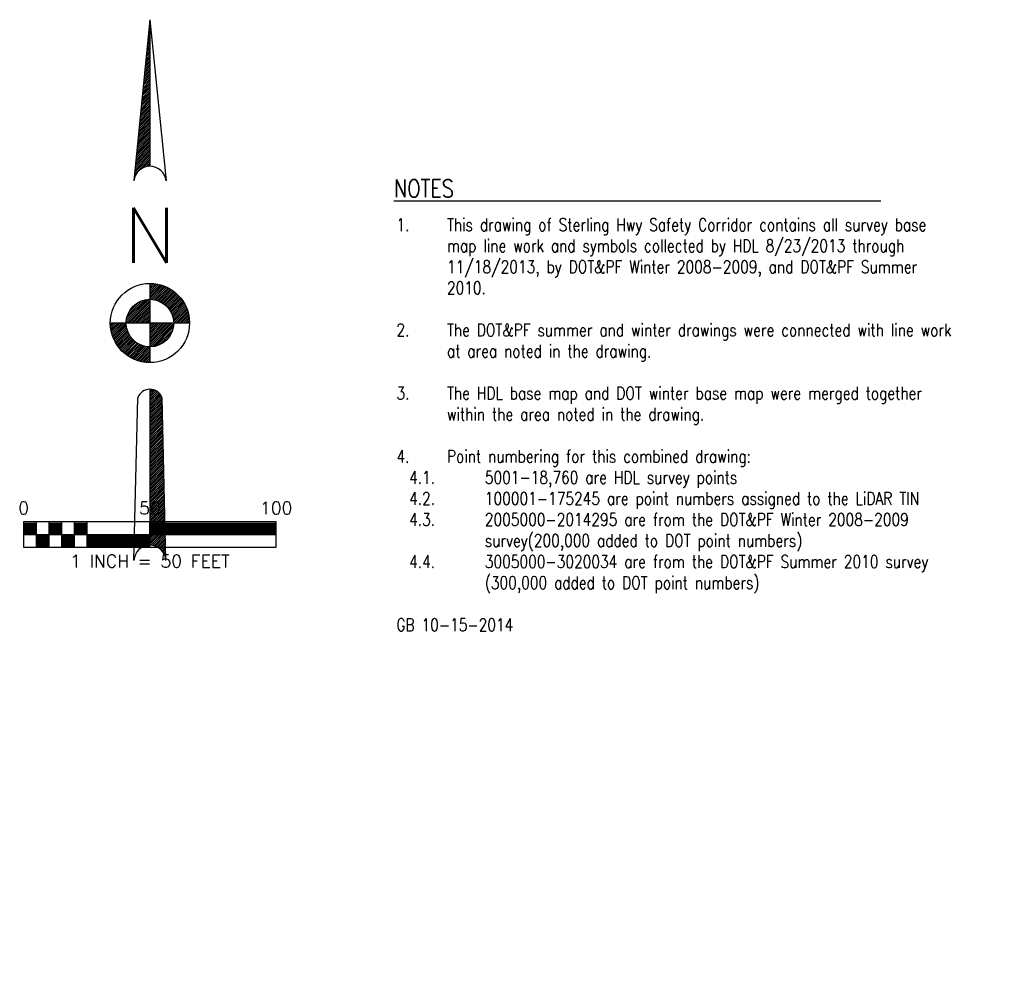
# Model space of a CAD drawing. Extents: x 137717 to 192422, y 75168 to 96003.
# Tile 36 of 36: x 189632 to 190022, y 95628 to 96003. Entities that reach past the tile are written whole.
import ezdxf
from ezdxf.enums import TextEntityAlignment as Align

# ---------------------------------------------------------------- set-up
doc = ezdxf.new("R2010")
doc.units = 0
doc.header["$LTSCALE"] = 80
doc.header["$MEASUREMENT"] = 0
for name, color, linetype in [('ET-NOTES', 121, 'Continuous'), ('S-NORTH', 111, 'Continuous'), ('S-SCALE', 51, 'Continuous')]:
    doc.layers.add(name, color=color, linetype=linetype)
doc.styles.add('LS100', font='simplex.shx', dxfattribs={"width": 0.8, "height": 2})
doc.styles.add('LS140', font='simplex.shx', dxfattribs={"width": 0.8, "height": 2.8})
doc.styles.add('SIMPLEX', font='SIMPLEX')
doc.styles.get("Standard").update_dxf_attribs({"font": 'romans.shx'})

# ---------------------------------------------------------------- blocks, each defined once
blk = doc.blocks.new('north')
for p, q in [((0, 1.2007), (-0.0639, 0.5626)), ((0, 1.2007), (0.0639, 0.5626)), ((0, 1.2007), (0, 0.6204)), ((0, 0.1568), (0, -0.1568)), ((0.1568, 0), (-0.1568, 0)), ((0, -0.2622), (0, -0.8793)), ((-0.0634, -0.9391), (-0.048, -0.2956)), ((0.0634, -0.9391), (0.048, -0.2956))]:
    blk.add_line(p, q)
at = {"color": 0}
for p, q in [((-0.0032, 1.169), (0, 1.1722)), ((-0.0024, 1.1772), (0, 1.1795)), ((-0.0015, 1.1854), (0, 1.1869)), ((-0.0007, 1.1936), (0, 1.1943)), ((-0.0073, 1.1281), (0, 1.1354)), ((-0.0065, 1.1363), (0, 1.1427)), ((-0.0056, 1.1445), (0, 1.1501)), ((-0.0048, 1.1526), (0, 1.1574)), ((-0.004, 1.1608), (0, 1.1648)), ((-0.0114, 1.0872), (0, 1.0985)), ((-0.0106, 1.0953), (0, 1.1059)), ((-0.0097, 1.1035), (0, 1.1133)), ((-0.0089, 1.1117), (0, 1.1206)), ((-0.0081, 1.1199), (0, 1.128)), ((-0.0163, 1.038), (0, 1.0543)), ((-0.0155, 1.0462), (0, 1.0617)), ((-0.0147, 1.0544), (0, 1.0691)), ((-0.0138, 1.0626), (0, 1.0764)), ((-0.013, 1.0708), (0, 1.0838)), ((-0.0122, 1.079), (0, 1.0912)), ((-0.0204, 0.9971), (0, 1.0175)), ((-0.0196, 1.0053), (0, 1.0249)), ((-0.0188, 1.0135), (0, 1.0322)), ((-0.0179, 1.0217), (0, 1.0396)), ((-0.0171, 1.0299), (0, 1.047)), ((-0.0245, 0.9562), (0, 0.9807)), ((-0.0237, 0.9644), (0, 0.988)), ((-0.0229, 0.9726), (0, 0.9954)), ((-0.022, 0.9807), (0, 1.0028)), ((-0.0212, 0.9889), (0, 1.0101)), ((-0.0294, 0.9071), (0, 0.9365)), ((-0.0286, 0.9153), (0, 0.9438)), ((-0.0278, 0.9234), (0, 0.9512)), ((-0.027, 0.9316), (0, 0.9586)), ((-0.0261, 0.9398), (0, 0.9659)), ((-0.0253, 0.948), (0, 0.9733)), ((-0.0335, 0.8661), (0, 0.8997)), ((-0.0327, 0.8743), (0, 0.907)), ((-0.0319, 0.8825), (0, 0.9144)), ((-0.0311, 0.8907), (0, 0.9217)), ((-0.0302, 0.8989), (0, 0.9291)), ((-0.0376, 0.8252), (0, 0.8628)), ((-0.0368, 0.8334), (0, 0.8702)), ((-0.036, 0.8416), (0, 0.8776)), ((-0.0352, 0.8498), (0, 0.8849)), ((-0.0343, 0.858), (0, 0.8923)), ((-0.0425, 0.7761), (0, 0.8186)), ((-0.0417, 0.7843), (0, 0.826)), ((-0.0409, 0.7925), (0, 0.8334)), ((-0.0401, 0.8007), (0, 0.8407)), ((-0.0393, 0.8088), (0, 0.8481)), ((-0.0384, 0.817), (0, 0.8555)), ((-0.0466, 0.7352), (0, 0.7818)), ((-0.0458, 0.7434), (0, 0.7892)), ((-0.045, 0.7515), (0, 0.7965)), ((-0.0442, 0.7597), (0, 0.8039)), ((-0.0434, 0.7679), (0, 0.8113)), ((-0.0507, 0.6942), (0, 0.745)), ((-0.0499, 0.7024), (0, 0.7523)), ((-0.0491, 0.7106), (0, 0.7597)), ((-0.0483, 0.7188), (0, 0.7671)), ((-0.0475, 0.727), (0, 0.7744)), ((-0.0548, 0.6533), (0, 0.7081)), ((-0.054, 0.6615), (0, 0.7155)), ((-0.0532, 0.6697), (0, 0.7229)), ((-0.0524, 0.6779), (0, 0.7302)), ((-0.0516, 0.6861), (0, 0.7376)), ((-0.0598, 0.6042), (0, 0.6639)), ((-0.0589, 0.6124), (0, 0.6713)), ((-0.0581, 0.6206), (0, 0.6787)), ((-0.0573, 0.6288), (0, 0.686)), ((-0.0565, 0.6369), (0, 0.6934)), ((-0.0557, 0.6451), (0, 0.7008)), ((-0.0614, 0.5878), (0, 0.6492)), ((-0.0606, 0.596), (0, 0.6566)), ((-0.0277, 0.6142), (0, 0.6419)), ((-0.0161, 0.6184), (0, 0.6345)), ((-0.0071, 0.62), (0, 0.6271)), ((-0.0639, 0.5633), (-0.0639, 0.5633)), ((-0.063, 0.5715), (-0.0622, 0.5723)), ((-0.0622, 0.5796), (-0.058, 0.5839)), ((0, 0.1557), (0.0011, 0.1568)), ((0, 0.1483), (0.0082, 0.1566)), ((0, 0.141), (0.0151, 0.1561)), ((0, 0.1336), (0.0217, 0.1553)), ((0, 0.1263), (0.028, 0.1543)), ((0, 0.1189), (0.0341, 0.153)), ((0, 0.1115), (0.0401, 0.1516)), ((0, 0.1042), (0.0458, 0.1499)), ((0, 0.0968), (0.0513, 0.1481)), ((0.0046, 0.094), (0.0567, 0.1462)), ((0.0114, 0.0934), (0.062, 0.144)), ((0.0177, 0.0924), (0.067, 0.1417)), ((0.0237, 0.0911), (0.072, 0.1393)), ((0.0294, 0.0894), (0.0768, 0.1367)), ((0.0348, 0.0874), (0.0814, 0.134)), ((0.04, 0.0852), (0.0859, 0.1311)), ((0.0449, 0.0827), (0.0903, 0.1282)), ((0.0495, 0.08), (0.0946, 0.1251)), ((0.054, 0.0771), (0.0987, 0.1218)), ((0.0582, 0.074), (0.1027, 0.1185)), ((-0.0941, 0.0027), (-0.0027, 0.0941)), ((-0.0935, 0.0106), (-0.0106, 0.0935)), ((-0.0921, 0.0194), (-0.0194, 0.0921)), ((-0.0894, 0.0295), (-0.0295, 0.0894)), ((-0.0894, 0), (0, 0.0894)), ((-0.0842, 0.0421), (-0.0421, 0.0842)), ((-0.0821, 0), (0, 0.0821)), ((0.0622, 0.0706), (0.1066, 0.115)), ((0.066, 0.0671), (0.1103, 0.1114)), ((0.0696, 0.0633), (0.114, 0.1077)), ((0.073, 0.0593), (0.1175, 0.1038)), ((0.0762, 0.0552), (0.1209, 0.0998)), ((0.0792, 0.0508), (0.1242, 0.0957)), ((0.082, 0.0462), (0.1273, 0.0915)), ((0.0845, 0.0414), (0.1303, 0.0872)), ((0.0868, 0.0363), (0.1332, 0.0827)), ((0.0889, 0.031), (0.136, 0.0781)), ((-0.0747, 0), (0, 0.0747)), ((-0.0673, 0), (0, 0.0673)), ((-0.06, 0), (0, 0.06)), ((-0.0526, 0), (0, 0.0526)), ((-0.0452, 0), (0, 0.0452)), ((0.0906, 0.0254), (0.1386, 0.0733)), ((0.0921, 0.0195), (0.1411, 0.0684)), ((0.0932, 0.0132), (0.1434, 0.0634)), ((0.0939, 0.0065), (0.1456, 0.0582)), ((0.0947, 0), (0.1476, 0.0529)), ((0.1021, 0), (0.1495, 0.0474)), ((0.1095, 0), (0.1511, 0.0417)), ((-0.1568, -0.0011), (-0.1557, 0)), ((-0.1566, -0.0082), (-0.1483, 0)), ((-0.1561, -0.0151), (-0.141, 0)), ((-0.1553, -0.0217), (-0.1336, 0)), ((-0.1543, -0.028), (-0.1263, 0)), ((-0.153, -0.0341), (-0.1189, 0)), ((-0.1516, -0.0401), (-0.1115, 0)), ((-0.1499, -0.0458), (-0.1042, 0)), ((-0.1481, -0.0513), (-0.0968, 0)), ((-0.0379, 0), (0, 0.0379)), ((-0.0305, 0), (0, 0.0305)), ((-0.0231, 0), (0, 0.0231)), ((-0.0158, 0), (0, 0.0158)), ((-0.0084, 0), (0, 0.0084)), ((-0.001, 0), (0, 0.001)), ((0, -0.0874), (0.0874, 0)), ((0, -0.08), (0.08, 0)), ((0, -0.0726), (0.0726, 0)), ((0, -0.0653), (0.0653, 0)), ((0, -0.0579), (0.0579, 0)), ((0, -0.0505), (0.0505, 0)), ((0, -0.0432), (0.0432, 0)), ((0, -0.0358), (0.0358, 0)), ((0, -0.0284), (0.0284, 0)), ((0, -0.0211), (0.0211, 0)), ((0, -0.0137), (0.0137, 0)), ((0, -0.0063), (0.0063, 0)), ((0.1168, 0), (0.1526, 0.0358)), ((0.1242, 0), (0.1539, 0.0298)), ((0.1315, 0), (0.155, 0.0235)), ((0.1389, 0), (0.1559, 0.017)), ((0.1463, 0), (0.1565, 0.0102)), ((0.1536, 0), (0.1568, 0.0031)), ((-0.1462, -0.0567), (-0.094, -0.0046)), ((-0.144, -0.062), (-0.0934, -0.0114)), ((-0.1417, -0.067), (-0.0924, -0.0177)), ((-0.1393, -0.072), (-0.0911, -0.0237)), ((-0.1367, -0.0768), (-0.0894, -0.0294)), ((-0.134, -0.0814), (-0.0874, -0.0348)), ((0.0006, -0.0941), (0.0941, -0.0006)), ((0.0083, -0.0937), (0.0937, -0.0083)), ((0.0169, -0.0926), (0.0926, -0.0169)), ((0.0265, -0.0903), (0.0903, -0.0265)), ((0.0381, -0.086), (0.086, -0.0381)), ((-0.1311, -0.0859), (-0.0852, -0.04)), ((-0.1282, -0.0903), (-0.0827, -0.0449)), ((-0.1251, -0.0946), (-0.08, -0.0495)), ((-0.1218, -0.0987), (-0.0771, -0.054)), ((-0.1185, -0.1027), (-0.074, -0.0582)), ((-0.115, -0.1066), (-0.0706, -0.0622)), ((-0.1114, -0.1103), (-0.0671, -0.066)), ((-0.1077, -0.114), (-0.0633, -0.0696)), ((-0.1038, -0.1175), (-0.0593, -0.073)), ((-0.0998, -0.1209), (-0.0552, -0.0762)), ((0.0556, -0.0759), (0.0759, -0.0556)), ((-0.0957, -0.1242), (-0.0508, -0.0792)), ((-0.0915, -0.1273), (-0.0462, -0.082)), ((-0.0872, -0.1303), (-0.0414, -0.0845)), ((-0.0827, -0.1332), (-0.0363, -0.0868)), ((-0.0781, -0.136), (-0.031, -0.0889)), ((-0.0733, -0.1386), (-0.0254, -0.0906)), ((-0.0684, -0.1411), (-0.0195, -0.0921)), ((-0.0634, -0.1434), (-0.0132, -0.0932)), ((-0.0582, -0.1456), (-0.0065, -0.0939)), ((-0.0529, -0.1476), (0, -0.0947)), ((-0.0474, -0.1495), (0, -0.1021)), ((-0.0417, -0.1511), (0, -0.1095)), ((-0.0358, -0.1526), (0, -0.1168)), ((-0.0298, -0.1539), (0, -0.1242)), ((-0.0235, -0.155), (0, -0.1315)), ((-0.017, -0.1559), (0, -0.1389)), ((-0.0102, -0.1565), (0, -0.1463)), ((-0.0031, -0.1568), (0, -0.1536)), ((0, -0.2641), (0.0019, -0.2622)), ((0, -0.2715), (0.0086, -0.2629)), ((0, -0.2789), (0.0146, -0.2643)), ((0, -0.2862), (0.02, -0.2662)), ((0, -0.2936), (0.0249, -0.2687)), ((0, -0.301), (0.0295, -0.2715)), ((0, -0.3083), (0.0336, -0.2747)), ((0, -0.3157), (0.0373, -0.2784)), ((0, -0.3231), (0.0407, -0.2824)), ((0, -0.3304), (0.0437, -0.2867)), ((0, -0.3378), (0.0463, -0.2915)), ((0, -0.3452), (0.048, -0.2971)), ((0, -0.3525), (0.0482, -0.3043)), ((0, -0.3599), (0.0484, -0.3115)), ((0, -0.3672), (0.0485, -0.3187)), ((0, -0.3746), (0.0487, -0.3259)), ((0, -0.382), (0.0489, -0.3331)), ((0, -0.3893), (0.049, -0.3403)), ((0, -0.3967), (0.0492, -0.3475)), ((0, -0.4041), (0.0494, -0.3547)), ((0, -0.4114), (0.0496, -0.3619)), ((0, -0.4188), (0.0497, -0.3691)), ((0, -0.4262), (0.0499, -0.3763)), ((0, -0.4335), (0.0501, -0.3835)), ((0, -0.4409), (0.0503, -0.3907)), ((0, -0.4483), (0.0504, -0.3978)), ((0, -0.4556), (0.0506, -0.405)), ((0, -0.463), (0.0508, -0.4122)), ((0, -0.4704), (0.0509, -0.4194)), ((0, -0.4777), (0.0511, -0.4266)), ((0, -0.4851), (0.0513, -0.4338)), ((0, -0.4925), (0.0515, -0.441)), ((0, -0.4998), (0.0516, -0.4482)), ((0, -0.5072), (0.0518, -0.4554)), ((0, -0.5146), (0.052, -0.4626)), ((0, -0.5219), (0.0521, -0.4698)), ((0, -0.5293), (0.0523, -0.477)), ((0, -0.5367), (0.0525, -0.4842)), ((0, -0.544), (0.0527, -0.4914)), ((0, -0.5514), (0.0528, -0.4986)), ((0, -0.5588), (0.053, -0.5057)), ((0, -0.5661), (0.0532, -0.5129)), ((0, -0.5735), (0.0534, -0.5201)), ((0, -0.5809), (0.0535, -0.5273)), ((0, -0.5882), (0.0537, -0.5345)), ((0, -0.5956), (0.0539, -0.5417)), ((0, -0.603), (0.054, -0.5489)), ((0, -0.6103), (0.0542, -0.5561)), ((0, -0.6177), (0.0544, -0.5633)), ((0, -0.625), (0.0546, -0.5705)), ((0, -0.6324), (0.0547, -0.5777)), ((0, -0.6398), (0.0549, -0.5849)), ((0, -0.6471), (0.0551, -0.5921)), ((0, -0.6545), (0.0553, -0.5993)), ((0, -0.6619), (0.0554, -0.6064)), ((0, -0.6692), (0.0556, -0.6136)), ((0, -0.6766), (0.0558, -0.6208)), ((0, -0.684), (0.0559, -0.628)), ((0, -0.6913), (0.0561, -0.6352)), ((0, -0.6987), (0.0563, -0.6424)), ((0, -0.7061), (0.0565, -0.6496)), ((0, -0.7134), (0.0566, -0.6568)), ((0, -0.7208), (0.0568, -0.664)), ((0, -0.7282), (0.057, -0.6712)), ((0, -0.7355), (0.0572, -0.6784)), ((0, -0.7429), (0.0573, -0.6856)), ((0, -0.7503), (0.0575, -0.6928)), ((0, -0.7576), (0.0577, -0.7)), ((0, -0.765), (0.0578, -0.7072)), ((0, -0.7724), (0.058, -0.7143)), ((0, -0.7797), (0.0582, -0.7215)), ((0, -0.7871), (0.0584, -0.7287)), ((0, -0.7945), (0.0585, -0.7359)), ((0, -0.8018), (0.0587, -0.7431)), ((0, -0.8092), (0.0589, -0.7503)), ((0, -0.8166), (0.0591, -0.7575)), ((0, -0.8239), (0.0592, -0.7647)), ((0, -0.8313), (0.0594, -0.7719)), ((0, -0.8387), (0.0596, -0.7791)), ((0, -0.846), (0.0597, -0.7863)), ((0, -0.8534), (0.0599, -0.7935)), ((0, -0.8608), (0.0601, -0.8007)), ((0, -0.8681), (0.0603, -0.8079)), ((0, -0.8755), (0.0604, -0.815)), ((0.0035, -0.8793), (0.0606, -0.8222)), ((0.0101, -0.8801), (0.0608, -0.8294)), ((0.0162, -0.8814), (0.061, -0.8366)), ((0.0218, -0.8831), (0.0611, -0.8438)), ((0.027, -0.8853), (0.0613, -0.851)), ((0.0319, -0.8878), (0.0615, -0.8582)), ((0.0364, -0.8907), (0.0616, -0.8654)), ((0.0405, -0.8939), (0.0618, -0.8726)), ((0.0444, -0.8974), (0.062, -0.8798)), ((0.048, -0.9012), (0.0622, -0.887)), ((0.0513, -0.9053), (0.0623, -0.8942)), ((0.0542, -0.9097), (0.0625, -0.9014)), ((0.0568, -0.9144), (0.0627, -0.9086)), ((0.0591, -0.9195), (0.0629, -0.9158)), ((0.061, -0.925), (0.063, -0.9229)), ((0.0624, -0.9309), (0.0632, -0.9301)), ((0.0633, -0.9374), (0.0634, -0.9373))]:
    blk.add_line(p, q, dxfattribs=at)
for radius in [0.1568, 0.0941]:
    blk.add_circle((0, 0), radius)
for centre, radius, start, end in [((0, 0.5562), 0.0642, 5.7207, 174.2793), ((0, -0.3133), 0.0511, 20.2934, 159.7066), ((0, -0.9428), 0.0635, 3.2804, 176.7196)]:
    blk.add_arc(centre, radius, start, end)
at = {"style": 'SIMPLEX'}
blk.add_text('N', height=0.2187, dxfattribs=at).set_placement((0, 0.3472), align=Align.MIDDLE_CENTER)

msp = doc.modelspace()

# ---------------------------------------------------------------- linework, layer by layer
at = {"layer": 'S-SCALE'}
for p, q in [((189733.94, 95804.27), (189633.94, 95804.27)), ((189633.94, 95804.27), (189633.94, 95794.27)), ((189638.94, 95804.27), (189638.94, 95794.27)), ((189643.94, 95804.27), (189643.94, 95794.27)), ((189648.94, 95804.27), (189648.94, 95794.27)), ((189653.94, 95804.27), (189653.94, 95794.27)), ((189658.94, 95804.27), (189658.94, 95794.27)), ((189683.94, 95794.27), (189683.94, 95804.27)), ((189733.94, 95794.27), (189733.94, 95804.27)), ((189633.94, 95803.77), (189638.94, 95803.77)), ((189633.94, 95803.27), (189638.94, 95803.27)), ((189633.94, 95802.77), (189638.94, 95802.77)), ((189633.94, 95802.27), (189638.94, 95802.27)), ((189633.94, 95801.77), (189638.94, 95801.77)), ((189633.94, 95801.27), (189638.94, 95801.27)), ((189633.94, 95800.77), (189638.94, 95800.77)), ((189643.94, 95803.77), (189648.94, 95803.77)), ((189643.94, 95803.27), (189648.94, 95803.27)), ((189643.94, 95802.77), (189648.94, 95802.77)), ((189643.94, 95802.27), (189648.94, 95802.27)), ((189643.94, 95801.77), (189648.94, 95801.77)), ((189643.94, 95801.27), (189648.94, 95801.27)), ((189643.94, 95800.77), (189648.94, 95800.77)), ((189653.94, 95803.77), (189658.94, 95803.77)), ((189653.94, 95803.27), (189658.94, 95803.27)), ((189653.94, 95802.77), (189658.94, 95802.77)), ((189653.94, 95802.27), (189658.94, 95802.27)), ((189653.94, 95801.77), (189658.94, 95801.77)), ((189653.94, 95801.27), (189658.94, 95801.27)), ((189653.94, 95800.77), (189658.94, 95800.77)), ((189683.94, 95803.77), (189733.94, 95803.77)), ((189683.94, 95803.27), (189733.94, 95803.27)), ((189683.94, 95802.77), (189733.94, 95802.77)), ((189683.94, 95802.27), (189733.94, 95802.27)), ((189683.94, 95801.77), (189733.94, 95801.77)), ((189683.94, 95801.27), (189733.94, 95801.27)), ((189683.94, 95800.77), (189733.94, 95800.77)), ((189633.94, 95800.27), (189638.94, 95800.27)), ((189633.94, 95799.77), (189638.94, 95799.77)), ((189633.94, 95799.27), (189733.94, 95799.27)), ((189638.94, 95798.77), (189643.94, 95798.77)), ((189638.94, 95798.27), (189643.94, 95798.27)), ((189638.94, 95797.77), (189643.94, 95797.77)), ((189638.94, 95797.27), (189643.94, 95797.27)), ((189638.94, 95796.77), (189643.94, 95796.77)), ((189643.94, 95800.27), (189648.94, 95800.27)), ((189643.94, 95799.77), (189648.94, 95799.77)), ((189648.94, 95798.77), (189653.94, 95798.77)), ((189648.94, 95798.27), (189653.94, 95798.27)), ((189648.94, 95797.77), (189653.94, 95797.77)), ((189648.94, 95797.27), (189653.94, 95797.27)), ((189648.94, 95796.77), (189653.94, 95796.77)), ((189653.94, 95800.27), (189658.94, 95800.27)), ((189653.94, 95799.77), (189658.94, 95799.77)), ((189658.94, 95798.77), (189683.94, 95798.77)), ((189658.94, 95798.27), (189683.94, 95798.27)), ((189658.94, 95797.77), (189683.94, 95797.77)), ((189658.94, 95797.27), (189683.94, 95797.27)), ((189658.94, 95796.77), (189683.94, 95796.77)), ((189683.94, 95800.27), (189733.94, 95800.27)), ((189683.94, 95799.77), (189733.94, 95799.77)), ((189633.94, 95794.27), (189733.94, 95794.27)), ((189638.94, 95796.27), (189643.94, 95796.27)), ((189638.94, 95795.77), (189643.94, 95795.77)), ((189638.94, 95795.27), (189643.94, 95795.27)), ((189638.94, 95794.77), (189643.94, 95794.77)), ((189648.94, 95796.27), (189653.94, 95796.27)), ((189648.94, 95795.77), (189653.94, 95795.77)), ((189648.94, 95795.27), (189653.94, 95795.27)), ((189648.94, 95794.77), (189653.94, 95794.77)), ((189658.94, 95796.27), (189683.94, 95796.27)), ((189658.94, 95795.77), (189683.94, 95795.77)), ((189658.94, 95795.27), (189683.94, 95795.27)), ((189658.94, 95794.77), (189683.94, 95794.77))]:
    msp.add_line(p, q, dxfattribs=at)

# ---------------------------------------------------------------- block references
at = {"layer": 'S-NORTH', "xscale": 100, "yscale": 100, "zscale": 100}
msp.add_blockref('north', (189683.94, 95882.97), dxfattribs=at)

# ---------------------------------------------------------------- texts
at = {"layer": 'ET-NOTES', "color": 143, "style": 'LS140', "width": 0.8}
msp.add_text('%%UNOTES                                            ', height=7, dxfattribs=at).set_placement((189780.54, 95932.74))
at = {"layer": 'ET-NOTES', "insert": (189781.53, 95924.4), "char_height": 5, "width": 241.2422, "attachment_point": 1, "style": 'LS100'}
msp.add_mtext('\\pi-20,l20,t20;1.^IThis drawing of Sterling Hwy Safety Corridor contains all survey base map line work and symbols collected by HDL 8/23/2013 through 11/18/2013, by DOT&PF Winter 2008-2009, and DOT&PF Summer 2010.  \\P\\P2.^IThe DOT&PF summer and winter drawings were connected with line work at area noted in the drawing.\\P\\P3.^IThe HDL base map and DOT winter base map were merged together within the area noted in the drawing.\\P\\pi0,l0;\\P\\pi-20,l20;4.^IPoint numbering for this combined drawing:\\P\\pi-30,l35,t35;4.1.^I5001-18,760 are HDL survey points\\P4.2.^I100001-175245 are point numbers assigned to the LiDAR TIN\\P4.3.^I2005000-2014295 are from the DOT&PF Winter 2008-2009 survey(200,000 added to DOT point numbers)\\P4.4.^I3005000-3020034 are from the DOT&PF Summer 2010 survey (300,000 added to DOT point numbers)\\P\\pi0,l0,t20;\\PGB 10-15-2014', dxfattribs=at)
at = {"layer": 'S-SCALE'}
for s, p in [('0', (189633.94, 95807.27)), ('1 INCH = 50 FEET', (189683.94, 95786.27))]:
    msp.add_text(s, height=5, dxfattribs=at).set_placement(p, align=Align.CENTER)
for tag, p in [('50', (189683.94, 95807.27)), ('100', (189733.94, 95807.27))]:
    msp.add_attdef(tag, text='', height=5, dxfattribs=at).set_placement(p, align=Align.CENTER)

doc.saveas('drawing.dxf')
